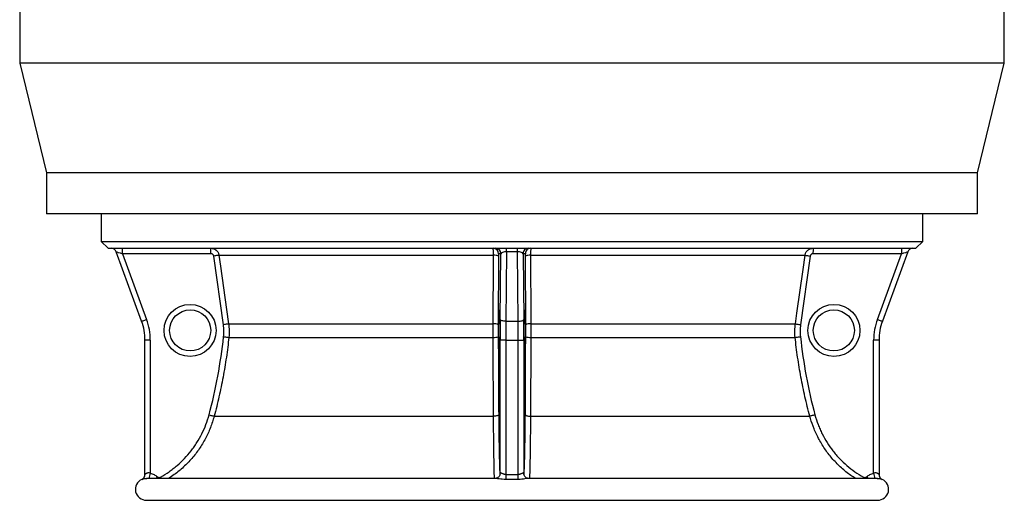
# Model space of a CAD drawing. Header units: millimetres. Extents: x 4080 to 7675, y 754 to 11989.
# Tile 1 of 6: x 4080 to 7675, y 754 to 2509. Entities that reach past the tile are written whole.
import ezdxf

# ---------------------------------------------------------------- set-up
doc = ezdxf.new("R2010")
doc.units = ezdxf.units.MM
doc.header["$LTSCALE"] = 5

msp = doc.modelspace()

# ---------------------------------------------------------------- linework, layer by layer
at = {"color": 7, "linetype": 'Continuous', "lineweight": 25}
for p, q in [((4079.6, 2549.6), (4079.6, 2349.6)), ((7674.6, 2349.6), (7674.6, 2549.6)), ((4079.6, 2349.6), (4177.1, 1949.6)), ((7674.6, 2349.6), (4079.6, 2349.6)), ((7577.1, 1949.6), (7674.6, 2349.6)), ((4177.1, 1949.6), (4177.1, 1799.6)), ((7577.1, 1949.6), (4177.1, 1949.6)), ((7577.1, 1799.6), (7577.1, 1949.6)), ((7577.1, 1799.6), (4177.1, 1799.6)), ((4377.1, 1799.6), (4377.1, 1699.4)), ((7377.1, 1699.4), (7377.1, 1799.6)), ((4377.1, 1699.4), (4402.1, 1674.4)), ((4377.1, 1699.4), (5877.1, 1699.4)), ((5877.1, 1699.4), (7377.1, 1699.4)), ((7352.1, 1674.4), (7377.1, 1699.4)), ((4402.1, 1674.4), (5877.1, 1674.4)), ((4524.9, 1407.7), (4431.9, 1661.3)), ((4455.2, 1654.4), (4543.1, 1414.6)), ((4778, 1654.4), (4455.2, 1654.4)), ((5836.8, 1654.4), (5828.3, 1654.4)), ((5834.5, 1414.6), (5836.8, 1654.4)), ((5856.9, 1661.3), (5854.4, 1407.7)), ((5856.9, 1661.3), (5856.9, 1674.4)), ((5897.3, 1661.3), (5856.9, 1661.3)), ((5877.1, 1674.4), (7352.1, 1674.4)), ((5897.3, 1661.3), (5897.3, 1674.4)), ((5899.8, 1407.7), (5897.3, 1661.3)), ((5917.5, 1654.4), (5919.8, 1414.6)), ((5925.9, 1654.4), (5917.5, 1654.4)), ((7299, 1654.4), (6976.2, 1654.4)), ((7211.1, 1414.6), (7299, 1654.4)), ((7322.3, 1661.3), (7229.3, 1407.7)), ((4823.2, 1395.3), (4787.9, 1645.8)), ((4807.2, 1648.6), (5809.3, 1648.6)), ((5828, 1645.8), (5827.1, 1395.3)), ((5927.1, 1395.3), (5926.2, 1645.8)), ((5944.9, 1648.6), (6947, 1648.6)), ((6966.3, 1645.8), (6931, 1395.3)), ((5854.4, 1407.7), (5899.8, 1407.7)), ((4842.5, 1398.1), (5808.4, 1398.1)), ((5945.8, 1398.1), (6911.7, 1398.1)), ((4537.1, 848.9), (4537.1, 1338.9)), ((4556.6, 1338.9), (4537.1, 1338.9)), ((4556.6, 1338.9), (4556.6, 853)), ((4843.3, 1349.2), (5808.4, 1349.2)), ((5834.1, 853.1), (5834.1, 1338.9)), ((5854.1, 1338.9), (5834.1, 1338.9)), ((5854.1, 1338.9), (5900.1, 1338.9)), ((5854.1, 1338.9), (5854.1, 848.9)), ((5900.1, 1338.9), (5920.1, 1338.9)), ((5900.1, 848.9), (5900.1, 1338.9)), ((5920.1, 1338.9), (5920.1, 853.1)), ((5945.8, 1349.2), (6910.9, 1349.2)), ((7197.6, 853), (7197.6, 1338.9)), ((7217.1, 1338.9), (7197.6, 1338.9)), ((7217.1, 1338.9), (7217.1, 848.9)), ((4789.7, 1061.1), (5809.7, 1061.1)), ((5944.5, 1061.1), (6964.5, 1061.1)), ((5816.3, 834.4), (4543, 834.4)), ((5854.1, 848.9), (5854.2, 830.7)), ((5900, 830.7), (5900.1, 848.9)), ((5920.3, 850.3), (5920.1, 853.1)), ((7211.2, 834.4), (5937.7, 834.4)), ((7228.8, 830.8), (7228.8, 830.8)), ((4542.1, 754.4), (7212.1, 754.4))]:
    msp.add_line(p, q, dxfattribs=at)
at = {"color": 8, "linetype": 'Continuous', "lineweight": 25}
msp.add_line((7228.8, 830.8), (7228.8, 830.8), dxfattribs=at)
at = {"color": 7, "linetype": 'Continuous', "lineweight": 25, "flags": 128}
for points in [[(4807.2, 1648.6), (4806.6, 1648.5), (4805.4, 1648.3), (4803.6, 1648), (4801.2, 1647.7), (4798.4, 1647.3), (4795.1, 1646.8), (4791.6, 1646.3), (4787.9, 1645.8)], [(4807.2, 1648.6), (4812.8, 1609), (4835.1, 1450.5), (4842.5, 1398.1)], [(5808.4, 1398.1), (5808.6, 1437.7), (5809.1, 1596.2), (5809.3, 1648.6)], [(5944.9, 1648.6), (5945.1, 1609), (5945.6, 1450.5), (5945.8, 1398.1)], [(6911.7, 1398.1), (6917.3, 1437.7), (6939.7, 1596.2), (6947, 1648.6)], [(6947, 1648.6), (6947.6, 1648.5), (6948.8, 1648.3), (6950.6, 1648), (6953, 1647.7), (6955.9, 1647.3), (6959.1, 1646.8), (6962.6, 1646.3), (6966.3, 1645.8)], [(4524.9, 1407.7), (4525.2, 1407.9), (4526.2, 1408.3), (4527.9, 1409), (4530.2, 1409.8), (4532.9, 1410.9), (4536.1, 1412), (4539.5, 1413.3), (4543.1, 1414.6)], [(5854.4, 1407.7), (5850.6, 1407.9), (5846.9, 1408.3), (5843.5, 1409), (5840.5, 1409.8), (5838, 1410.9), (5836.1, 1412), (5834.9, 1413.3), (5834.5, 1414.6)], [(5899.8, 1407.7), (5903.6, 1407.9), (5907.3, 1408.3), (5910.7, 1409), (5913.7, 1409.8), (5916.2, 1410.9), (5918.1, 1412), (5919.3, 1413.3), (5919.8, 1414.6)], [(7211.1, 1414.6), (7214.7, 1413.3), (7218.1, 1412), (7221.3, 1410.9), (7224, 1409.8), (7226.3, 1409), (7228, 1408.3), (7229, 1407.9), (7229.3, 1407.7)], [(4842.5, 1398.1), (4841.9, 1398), (4840.7, 1397.9), (4838.9, 1397.6), (4836.5, 1397.2), (4833.6, 1396.8), (4830.4, 1396.4), (4826.9, 1395.9), (4823.2, 1395.3)], [(6911.7, 1398.1), (6912.3, 1398), (6913.5, 1397.9), (6915.3, 1397.6), (6917.7, 1397.2), (6920.6, 1396.8), (6923.8, 1396.4), (6927.3, 1395.9), (6931, 1395.3)], [(4824, 1351.3), (4827.6, 1350.9), (4831.2, 1350.5), (4834.4, 1350.2), (4837.3, 1349.9), (4839.7, 1349.6), (4841.5, 1349.4), (4842.8, 1349.3), (4843.3, 1349.2)], [(6910.9, 1349.2), (6911.5, 1349.3), (6912.7, 1349.4), (6914.5, 1349.6), (6916.9, 1349.9), (6919.8, 1350.2), (6923.1, 1350.5), (6926.6, 1350.9), (6930.3, 1351.3)], [(4770.9, 1066.3), (4774.5, 1065.4), (4777.9, 1064.4), (4781.1, 1063.6), (4783.9, 1062.8), (4786.3, 1062.1), (4788, 1061.6), (4789.2, 1061.3), (4789.7, 1061.1)], [(5828.5, 1066.3), (5828, 1065.4), (5826.9, 1064.4), (5825.2, 1063.6), (5822.9, 1062.8), (5820, 1062.2), (5816.8, 1061.7), (5813.3, 1061.3), (5809.7, 1061.1)], [(5925.8, 1066.3), (5926.2, 1065.4), (5927.3, 1064.4), (5929, 1063.6), (5931.4, 1062.8), (5934.2, 1062.2), (5937.4, 1061.7), (5940.9, 1061.3), (5944.5, 1061.1)], [(6983.3, 1066.3), (6979.7, 1065.4), (6976.3, 1064.4), (6973.1, 1063.6), (6970.3, 1062.8), (6968, 1062.1), (6966.2, 1061.6), (6965, 1061.3), (6964.5, 1061.1)], [(5833.4, 847.9), (5833.7, 849.2), (5834.1, 853.1)]]:
    msp.add_lwpolyline(points, dxfattribs=at)
at = {"color": 8, "linetype": 'Continuous', "lineweight": 25, "flags": 128}
for points in [[(4582.5, 840.2), (4579.9, 837.1), (4577.6, 834.4)], [(4593.8, 839.1), (4595.7, 835.7), (4596.4, 834.4)], [(7160.4, 839.1), (7158.5, 835.7), (7157.8, 834.4)], [(7171.8, 840.2), (7174.4, 837.1), (7176.7, 834.4)]]:
    msp.add_lwpolyline(points, dxfattribs=at)
at = {"color": 7, "linetype": 'Continuous', "lineweight": 25}
for centre, radius in [((4701.6, 1374.4), 95), ((4702.1, 1374.4), 75), ((7052.6, 1374.4), 95), ((7052.1, 1374.4), 75)]:
    msp.add_circle(centre, radius, dxfattribs=at)
for centre, radius, start, end in [((4413.1, 1654.4), 20, 20.1363, 90), ((4263.8, 1659.4), 191.5, 358.5046, 4.4944), ((4586.6, 1659.4), 191.5, 358.5046, 4.4944), ((5808.3, 1654.4), 20, 359.9902, 89.9902), ((5816.8, 1654.4), 20, 359.9902, 89.9902), ((5937.5, 1654.4), 20, 90.0098, 180.0098), ((5945.9, 1654.4), 20, 90.0098, 180.0098), ((7167.6, 1659.4), 191.5, 175.5056, 181.4954), ((7490.4, 1659.4), 191.5, 175.5056, 181.4954), ((7341.1, 1654.4), 20, 90, 159.8637), ((5813.3, 1611.5), 37.3, 66.8498, 96.2543), ((5940.9, 1611.5), 37.3, 83.7457, 113.1502), ((4337.1, 1338.9), 200, 0, 20.1363), ((4336.6, 1338.9), 220, 0, 20.1363), ((7417.6, 1338.9), 220, 159.8637, 180), ((7417.1, 1338.9), 200, 159.8637, 180), ((5812.5, 1361.2), 37.2, 66.8082, 96.2432), ((5941.8, 1361.2), 37.2, 83.7568, 113.1918), ((5812.5, 1396.7), 47.7, 265.0785, 287.8188), ((5941.7, 1396.7), 47.7, 252.1812, 274.9215), ((4542.1, 794.4), 40, 114.6066, 270), ((4517.1, 848.9), 20, 294.6358, 0.085), ((4517.1, 848.9), 20, 315.5704, 360), ((7212.1, 794.4), 40, 270, 65.4051), ((7237.1, 848.9), 20, 179.915, 245.3961), ((7237.1, 848.9), 20, 180, 224.1563)]:
    msp.add_arc(centre, radius, start, end, dxfattribs=at)
at = {"color": 8, "linetype": 'Continuous', "lineweight": 25}
for centre, radius, start, end in [((4517.1, 848.9), 20, 294.6661, 315.5704), ((4257.4, 915.2), 305.6, 344.6756, 348.2588), ((7496.8, 915.2), 305.6, 191.7412, 195.3244), ((7237.1, 848.9), 20, 224.1562, 245.3339)]:
    msp.add_arc(centre, radius, start, end, dxfattribs=at)
at = {"color": 7, "linetype": 'Continuous', "lineweight": 25}
for centre, major_axis, ratio, start_param, end_param in [((4455.7, 1654.4), (23.8, -6.9), 0.005862, 3.145891, 4.692108), ((5856.7, 1654.4), (20, 0.2), 0.344097, 1.559996, 3.106213), ((5897.5, 1654.4), (20, -0.2), 0.344097, 0.03538, 1.581597), ((7298.5, 1654.4), (23.8, 6.9), 0.005862, 4.73267, 6.278886), ((5839.9, 1338.9), (0, 220), 0.026186, 1.219352, 1.570796), ((5859.9, 1338.9), (0, 200), 0.028805, 1.219352, 1.570796), ((5894.4, 1338.9), (0, 200), 0.028805, 4.712389, 5.063834), ((5914.4, 1338.9), (0, 220), 0.026186, 4.712389, 5.063834)]:
    msp.add_ellipse(centre, major_axis=major_axis, ratio=ratio, start_param=start_param, end_param=end_param, dxfattribs=at)
for centre in [(5830.3, 1374.4), (5923.9, 1374.4)]:
    msp.add_ellipse(centre, major_axis=(0, 75), ratio=0.026186, dxfattribs=at)
for points, knots in [([(4777.5, 1674.4), (4779.3, 1674.4), (4781.1, 1674.2), (4784.6, 1673.6), (4786.3, 1673.1), (4789.7, 1671.9), (4791.3, 1671.1), (4793.6, 1669.7), (4794.3, 1669.3), (4795.8, 1668.2), (4796.5, 1667.6), (4798.5, 1665.9), (4799.7, 1664.6), (4802, 1661.8), (4803, 1660.3), (4804.7, 1657.2), (4805.4, 1655.5), (4806.5, 1652.1), (4806.9, 1650.4), (4807.2, 1648.6)], [0, 0, 0, 0, 0.125, 0.125, 0.25, 0.25, 0.375, 0.375, 0.4375, 0.4375, 0.5, 0.5, 0.625, 0.625, 0.75, 0.75, 0.875, 0.875, 1, 1, 1, 1]), ([(4787.9, 1645.8), (4787.8, 1647), (4787.4, 1648.1), (4786.5, 1649.7), (4786.2, 1650.2), (4785.4, 1651.1), (4785, 1651.6), (4784.1, 1652.4), (4783.6, 1652.7), (4782.6, 1653.3), (4782.1, 1653.6), (4780.4, 1654.2), (4779.2, 1654.4), (4778, 1654.4)], [0, 0, 0, 0, 0.25, 0.25, 0.375, 0.375, 0.5, 0.5, 0.625, 0.625, 0.75, 0.75, 1, 1, 1, 1]), ([(5809.3, 1648.6), (5809.3, 1650.4), (5809.3, 1652.1), (5809.2, 1655.5), (5809.2, 1657.1), (5809.1, 1660.3), (5809.1, 1661.8), (5809.1, 1663.9), (5809, 1664.5), (5809, 1665.8), (5809, 1666.5), (5808.9, 1668.2), (5808.9, 1669.3), (5808.7, 1671.1), (5808.7, 1671.9), (5808.6, 1673.1), (5808.5, 1673.6), (5808.4, 1674.2), (5808.3, 1674.4), (5808.3, 1674.4)], [0, 0, 0, 0, 0.125, 0.125, 0.25, 0.25, 0.375, 0.375, 0.4375, 0.4375, 0.5, 0.5, 0.625, 0.625, 0.75, 0.75, 0.875, 0.875, 1, 1, 1, 1]), ([(5828.3, 1654.4), (5828.3, 1654.4), (5828.2, 1654.2), (5828.2, 1653.6), (5828.2, 1653.3), (5828.1, 1652.7), (5828.1, 1652.4), (5828.1, 1651.6), (5828.1, 1651.1), (5828.1, 1650.2), (5828.1, 1649.7), (5828, 1648.1), (5828, 1647), (5828, 1645.8)], [0, 0, 0, 0, 0.25, 0.25, 0.375, 0.375, 0.5, 0.5, 0.625, 0.625, 0.75, 0.75, 1, 1, 1, 1]), ([(5926.2, 1645.8), (5926.2, 1647), (5926.2, 1648.1), (5926.2, 1649.7), (5926.2, 1650.2), (5926.1, 1651.1), (5926.1, 1651.6), (5926.1, 1652.7), (5926.1, 1653.4), (5926, 1654.2), (5926, 1654.4), (5925.9, 1654.4)], [0, 0, 0, 0, 0.25, 0.25, 0.375, 0.375, 0.5, 0.5, 0.75, 0.75, 1, 1, 1, 1]), ([(5945.9, 1674.4), (5945.9, 1674.4), (5945.8, 1674.2), (5945.7, 1673.6), (5945.6, 1673.1), (5945.5, 1671.9), (5945.5, 1671.1), (5945.4, 1669.7), (5945.4, 1669.3), (5945.3, 1668.2), (5945.3, 1667.6), (5945.2, 1665.9), (5945.2, 1664.6), (5945.1, 1661.8), (5945.1, 1660.3), (5945, 1657.2), (5945, 1655.5), (5945, 1652.1), (5944.9, 1650.4), (5944.9, 1648.6)], [0, 0, 0, 0, 0.125, 0.125, 0.25, 0.25, 0.375, 0.375, 0.4375, 0.4375, 0.5, 0.5, 0.625, 0.625, 0.75, 0.75, 0.875, 0.875, 1, 1, 1, 1]), ([(6947, 1648.6), (6947.3, 1650.4), (6947.7, 1652.1), (6948.8, 1655.5), (6949.5, 1657.1), (6951.2, 1660.3), (6952.2, 1661.8), (6953.9, 1663.9), (6954.5, 1664.5), (6955.7, 1665.8), (6956.4, 1666.5), (6958.4, 1668.2), (6959.9, 1669.3), (6962.9, 1671.1), (6964.6, 1671.9), (6967.9, 1673.1), (6969.6, 1673.6), (6973.1, 1674.2), (6974.9, 1674.4), (6976.7, 1674.4)], [0, 0, 0, 0, 0.125, 0.125, 0.25, 0.25, 0.375, 0.375, 0.4375, 0.4375, 0.5, 0.5, 0.625, 0.625, 0.75, 0.75, 0.875, 0.875, 1, 1, 1, 1]), ([(6976.2, 1654.4), (6975, 1654.4), (6973.8, 1654.2), (6972.2, 1653.6), (6971.6, 1653.3), (6970.6, 1652.7), (6970.1, 1652.3), (6969.2, 1651.6), (6968.8, 1651.1), (6968, 1650.2), (6967.7, 1649.7), (6966.8, 1648.1), (6966.5, 1647), (6966.3, 1645.8)], [0, 0, 0, 0, 0.25, 0.25, 0.375, 0.375, 0.5, 0.5, 0.625, 0.625, 0.75, 0.75, 1, 1, 1, 1]), ([(4842.5, 1398.1), (4843.6, 1390), (4844.3, 1381.9), (4844.5, 1365.5), (4844.2, 1357.3), (4843.3, 1349.2)], [0, 0, 0, 0, 0.5, 0.5, 1, 1, 1, 1]), ([(5808.4, 1349.2), (5808.4, 1357.3), (5808.4, 1365.5), (5808.4, 1381.8), (5808.4, 1390), (5808.4, 1398.1)], [0, 0, 0, 0, 0.5, 0.5, 1, 1, 1, 1]), ([(5945.8, 1398.1), (5945.8, 1390), (5945.8, 1381.9), (5945.8, 1365.5), (5945.8, 1357.3), (5945.8, 1349.2)], [0, 0, 0, 0, 0.5, 0.5, 1, 1, 1, 1]), ([(6910.9, 1349.2), (6910, 1357.3), (6909.7, 1365.5), (6910, 1381.8), (6910.6, 1390), (6911.7, 1398.1)], [0, 0, 0, 0, 0.5, 0.5, 1, 1, 1, 1]), ([(4843.3, 1349.2), (4840.7, 1324.9), (4837.7, 1300.6), (4830.6, 1252.3), (4826.6, 1228.2), (4817.6, 1180.1), (4812.7, 1156.2), (4801.9, 1108.5), (4796, 1084.8), (4789.7, 1061.1)], [0, 0, 0, 0, 0.25, 0.25, 0.5, 0.5, 0.75, 0.75, 1, 1, 1, 1]), ([(5809.7, 1061.1), (5809.5, 1084.8), (5809.4, 1108.5), (5809.1, 1156.2), (5809, 1180.1), (5808.8, 1228.1), (5808.7, 1252.2), (5808.5, 1300.6), (5808.5, 1324.9), (5808.4, 1349.2)], [0, 0, 0, 0, 0.25, 0.25, 0.5, 0.5, 0.75, 0.75, 1, 1, 1, 1]), ([(5827.1, 1351.3), (5827.2, 1303.1), (5827.4, 1255.3), (5827.9, 1160.3), (5828.1, 1113.1), (5828.5, 1066.3)], [0, 0, 0, 0, 0.5, 0.5, 1, 1, 1, 1]), ([(5925.8, 1066.3), (5926.1, 1113.1), (5926.4, 1160.3), (5926.8, 1255.3), (5927, 1303.1), (5927.1, 1351.3)], [0, 0, 0, 0, 0.5, 0.5, 1, 1, 1, 1]), ([(5945.8, 1349.2), (5945.8, 1324.9), (5945.7, 1300.6), (5945.5, 1252.3), (5945.4, 1228.2), (5945.2, 1180.1), (5945.1, 1156.2), (5944.8, 1108.5), (5944.7, 1084.8), (5944.5, 1061.1)], [0, 0, 0, 0, 0.25, 0.25, 0.5, 0.5, 0.75, 0.75, 1, 1, 1, 1]), ([(6964.5, 1061.1), (6958.2, 1084.8), (6952.3, 1108.5), (6941.5, 1156.2), (6936.6, 1180.1), (6927.6, 1228.1), (6923.6, 1252.3), (6916.6, 1300.6), (6913.5, 1324.9), (6910.9, 1349.2)], [0, 0, 0, 0, 0.25, 0.25, 0.5, 0.5, 0.75, 0.75, 1, 1, 1, 1]), ([(4593.8, 839.1), (4604.7, 845.1), (4615.2, 851.7), (4630.5, 862.4), (4635.5, 866.1), (4645.3, 873.7), (4650, 877.6), (4673.4, 897.6), (4690.3, 915.4), (4709.2, 939.7), (4712.9, 944.6), (4720, 954.8), (4723.5, 960), (4733.3, 975.7), (4739.4, 986.4), (4755.8, 1019.3), (4764.5, 1042.3), (4770.9, 1066.3)], [0, 0, 0, 0, 0.125, 0.125, 0.1875, 0.1875, 0.25, 0.25, 0.5, 0.5, 0.5625, 0.5625, 0.625, 0.625, 0.75, 0.75, 1, 1, 1, 1]), ([(6983.3, 1066.3), (6986.5, 1054.3), (6990.3, 1042.5), (6996.9, 1025.1), (6999.3, 1019.3), (7004.3, 1008), (7006.9, 1002.4), (7020.6, 974.9), (7033.7, 954.1), (7052.7, 929.8), (7056.6, 925.1), (7064.7, 915.7), (7068.9, 911.1), (7081.7, 897.7), (7090.6, 889.2), (7118.5, 865.3), (7138.7, 851.2), (7160.4, 839.1)], [0, 0, 0, 0, 0.125, 0.125, 0.1875, 0.1875, 0.25, 0.25, 0.5, 0.5, 0.5625, 0.5625, 0.625, 0.625, 0.75, 0.75, 1, 1, 1, 1]), ([(4556.6, 853), (4555.4, 853.5), (4554.1, 853.9), (4551.5, 854.4), (4550.3, 854.5), (4547.8, 854.3), (4546.7, 854.1), (4544.6, 853.5), (4543.6, 853.1), (4541.9, 852.3), (4541.1, 851.8), (4539.7, 850.9), (4539.1, 850.5), (4538.1, 849.8), (4537.8, 849.5), (4537.2, 849), (4537.1, 848.9), (4537.1, 848.9)], [0, 0, 0, 0, 0.125, 0.125, 0.25, 0.25, 0.375, 0.375, 0.5, 0.5, 0.625, 0.625, 0.75, 0.75, 0.875, 0.875, 1, 1, 1, 1]), ([(4556.6, 853), (4559, 852.5), (4561.3, 851.8), (4565.9, 850.2), (4568.2, 849.2), (4574.7, 846), (4578.7, 843.3), (4582.5, 840.2)], [0, 0, 0, 0, 0.25, 0.25, 0.5, 0.5, 1, 1, 1, 1]), ([(4582.5, 840.2), (4583.2, 839.5), (4584.1, 839), (4586, 838.2), (4587, 837.9), (4589, 837.7), (4590, 837.8), (4592, 838.2), (4592.9, 838.6), (4593.8, 839.1)], [0, 0, 0, 0, 0.25, 0.25, 0.5, 0.5, 0.75, 0.75, 1, 1, 1, 1]), ([(5833.4, 848), (5832.8, 846.4), (5831.6, 843.1), (5828.2, 839), (5824.2, 836.3), (5820.6, 834.9), (5817.8, 834.4), (5817, 834.4), (5816.7, 834.4)], [0, 0, 0, 0, 0.204744, 0.431503, 0.626147, 0.796296, 0.940429, 1, 1, 1, 1]), ([(5854.1, 848.9), (5852.8, 848.8), (5851.4, 848.9), (5848.9, 849.3), (5847.6, 849.7), (5845.3, 850.4), (5844.2, 850.8), (5842.1, 851.7), (5841.1, 852.1), (5839.3, 853), (5838.5, 853.4), (5837, 854), (5836.3, 854.3), (5835.3, 854.5), (5834.8, 854.4), (5834.3, 854), (5834.1, 853.6), (5834.1, 853.1)], [0, 0, 0, 0, 0.125, 0.125, 0.25, 0.25, 0.375, 0.375, 0.5, 0.5, 0.625, 0.625, 0.75, 0.75, 0.875, 0.875, 1, 1, 1, 1]), ([(5920.1, 853.1), (5920.1, 853.6), (5919.9, 854), (5919.4, 854.4), (5918.9, 854.5), (5917.9, 854.3), (5917.2, 854), (5915.8, 853.4), (5914.9, 853), (5913.1, 852.2), (5912.1, 851.7), (5910.1, 850.8), (5909, 850.4), (5906.6, 849.7), (5905.4, 849.4), (5902.8, 848.9), (5901.5, 848.8), (5900.1, 848.9)], [0, 0, 0, 0, 0.125, 0.125, 0.25, 0.25, 0.375, 0.375, 0.5, 0.5, 0.625, 0.625, 0.75, 0.75, 0.875, 0.875, 1, 1, 1, 1]), ([(5937.7, 834.4), (5937, 834.4), (5935.3, 834.5), (5931.4, 835.6), (5927.3, 838), (5923.6, 841.7), (5921.1, 846), (5920.6, 849.1), (5920.4, 850.3)], [0, 0, 0, 0, 0.115542, 0.2899797, 0.4676046, 0.6550851, 0.8611962, 1, 1, 1, 1]), ([(7160.4, 839.1), (7161.3, 838.6), (7162.2, 838.2), (7164.2, 837.8), (7165.2, 837.7), (7167.3, 837.9), (7168.2, 838.2), (7170.1, 839), (7171, 839.5), (7171.8, 840.2)], [0, 0, 0, 0, 0.25, 0.25, 0.5, 0.5, 0.75, 0.75, 1, 1, 1, 1]), ([(7171.8, 840.2), (7175.5, 843.3), (7179.5, 846), (7186, 849.2), (7188.3, 850.2), (7192.9, 851.8), (7195.2, 852.5), (7197.6, 853)], [0, 0, 0, 0, 0.5, 0.5, 0.75, 0.75, 1, 1, 1, 1]), ([(7217.1, 848.9), (7217.1, 848.9), (7217, 849), (7216.5, 849.5), (7216.1, 849.8), (7215.1, 850.5), (7214.5, 850.9), (7213.2, 851.8), (7212.4, 852.3), (7210.6, 853.1), (7209.7, 853.5), (7207.5, 854.1), (7206.4, 854.3), (7204, 854.5), (7202.7, 854.4), (7200.1, 853.9), (7198.9, 853.5), (7197.6, 853)], [0, 0, 0, 0, 0.125, 0.125, 0.25, 0.25, 0.375, 0.375, 0.5, 0.5, 0.625, 0.625, 0.75, 0.75, 0.875, 0.875, 1, 1, 1, 1]), ([(7210.4, 834.4), (7211, 834.4), (7213.1, 834.4), (7215.1, 834.2), (7217.8, 833.9), (7219.2, 833.6), (7220.4, 833.4)], [0, 0, 0, 0, 0.164067, 0.496149, 0.585404, 1, 1, 1, 1])]:
    msp.add_open_spline(points, degree=3, knots=knots, dxfattribs=at)
for points in [[(4824, 1351.3), (4824.7, 1358.7), (4825.4, 1373.4), (4824.2, 1388), (4823.2, 1395.3)], [(5827.1, 1395.3), (5827.1, 1388), (5827, 1373.4), (5827.1, 1358.7), (5827.1, 1351.3)], [(5927.1, 1351.3), (5927.2, 1358.7), (5927.2, 1373.4), (5927.1, 1388), (5927.1, 1395.3)], [(6931, 1395.3), (6930, 1388), (6928.8, 1373.4), (6929.5, 1358.7), (6930.3, 1351.3)], [(4770.9, 1066.3), (4783.5, 1113.1), (4804.8, 1207.4), (4818.8, 1303.1), (4824, 1351.3)], [(6930.3, 1351.3), (6935.4, 1303.1), (6949.4, 1207.4), (6970.7, 1113.1), (6983.3, 1066.3)], [(5854.1, 848.9), (5861.8, 848.9), (5877.1, 849), (5892.5, 848.9), (5900.1, 848.9)], [(5900, 830.7), (5892.4, 830.7), (5877.1, 830.8), (5861.9, 830.7), (5854.2, 830.7)]]:
    msp.add_open_spline(points, degree=3, dxfattribs=at)
at = {"color": 8, "linetype": 'Continuous', "lineweight": 25}
for points, knots in [([(4789.7, 1061.1), (4785.4, 1047.2), (4776.9, 1019.2), (4758.3, 979.4), (4735.8, 941.7), (4708.9, 906.9), (4678.4, 875.5), (4649.7, 851.1), (4630.4, 838.8), (4623.5, 834.4)], [0, 0, 0, 0, 0.152163, 0.304812, 0.456976, 0.609112, 0.761731, 0.913868, 1, 1, 1, 1]), ([(5813.2, 834.4), (5813, 837.9), (5812.6, 849.1), (5812.1, 872.2), (5811.4, 903.3), (5810.8, 937.9), (5810.4, 975.3), (5810, 1013.9), (5809.8, 1043), (5809.7, 1058.5), (5809.7, 1061.1)], [0, 0, 0, 0, 0.0694701, 0.2223368, 0.3747173, 0.5271319, 0.6800336, 0.8324458, 0.9712996, 1, 1, 1, 1]), ([(5828.5, 1066.3), (5828.6, 1051.7), (5828.8, 1027.3), (5829.2, 994.7), (5829.6, 967.5), (5830, 941.5), (5830.6, 917.1), (5831.1, 894.6), (5831.7, 874.1), (5832.3, 857.9), (5832.7, 849.5), (5832.8, 846.5)], [0, 0, 0, 0, 0.162441, 0.271852, 0.381264, 0.493872, 0.60648, 0.71589, 0.825299, 0.937882, 1, 1, 1, 1]), ([(5921.4, 846.3), (5921.7, 852.1), (5922.1, 863.1), (5922.8, 883.2), (5923.4, 904.5), (5923.9, 927.9), (5924.4, 953), (5924.8, 979.4), (5925.2, 1007), (5925.5, 1036), (5925.7, 1056.2), (5925.8, 1066.3)], [0, 0, 0, 0, 0.117066, 0.225855, 0.334643, 0.446573, 0.558503, 0.667294, 0.776086, 0.888043, 1, 1, 1, 1]), ([(5944.5, 1061.1), (5944.5, 1047.2), (5944.3, 1019.2), (5943.9, 979.4), (5943.4, 941.8), (5942.9, 907), (5942.2, 875.5), (5941.6, 851.1), (5941.2, 838.9), (5941.1, 834.4)], [0, 0, 0, 0, 0.152108, 0.304702, 0.456812, 0.608884, 0.76144, 0.913514, 1, 1, 1, 1]), ([(7131, 834.4), (7125.3, 837.9), (7107.1, 849.1), (7079.5, 872.2), (7048.4, 903.3), (7021.2, 937.9), (6998, 975.3), (6979.7, 1013.9), (6969.5, 1043), (6965.3, 1058.5), (6964.5, 1061.1)], [0, 0, 0, 0, 0.069446, 0.222273, 0.374614, 0.526981, 0.679835, 0.8322, 0.971147, 1, 1, 1, 1]), ([(4525.5, 830.8), (4525.7, 830.9), (4526.3, 831.1), (4530.5, 832.6), (4536.1, 834.1), (4541.1, 834.3), (4543.3, 834.3)], [0, 0, 0, 0, 0.298003, 0.585578, 0.82042, 1, 1, 1, 1]), ([(5854.2, 830.7), (5850, 830.8), (5841.8, 831), (5830.4, 832.5), (5823.5, 833.7), (5818.9, 834.3), (5817.5, 834.3), (5816.4, 834.3)], [0, 0, 0, 0, 0.285599, 0.555531, 0.814531, 0.844644, 1, 1, 1, 1]), ([(5833.8, 849.1), (5833.8, 849.6), (5833.9, 851.5), (5834, 852.4), (5834.1, 853.1)], [0, 0, 0, 0, 0.240153, 1, 1, 1, 1]), ([(5937.7, 834.4), (5936.2, 834.3), (5932.7, 834.1), (5923.9, 832.5), (5912.8, 831), (5904.3, 830.8), (5900, 830.7)], [0, 0, 0, 0, 0.18558, 0.420426, 0.707559, 1, 1, 1, 1]), ([(7220.4, 833.4), (7220.4, 833.4), (7221.6, 833.2), (7223.4, 832.6), (7225.8, 831.9), (7227.5, 831.3), (7228.5, 830.8), (7228.7, 830.8), (7228.8, 830.8)], [0, 0, 0, 0, 0.000575, 0.191227, 0.386051, 0.583888, 0.790443, 1, 1, 1, 1])]:
    msp.add_open_spline(points, degree=3, knots=knots, dxfattribs=at)
for points in [[(4525.5, 830.8), (4525.4, 830.8), (4525.4, 830.8), (4525.4, 830.8)], [(5920.1, 853.1), (5920.2, 852.4), (5920.3, 851.6), (5920.4, 850.4)]]:
    msp.add_open_spline(points, degree=3, dxfattribs=at)

doc.saveas('drawing.dxf')
